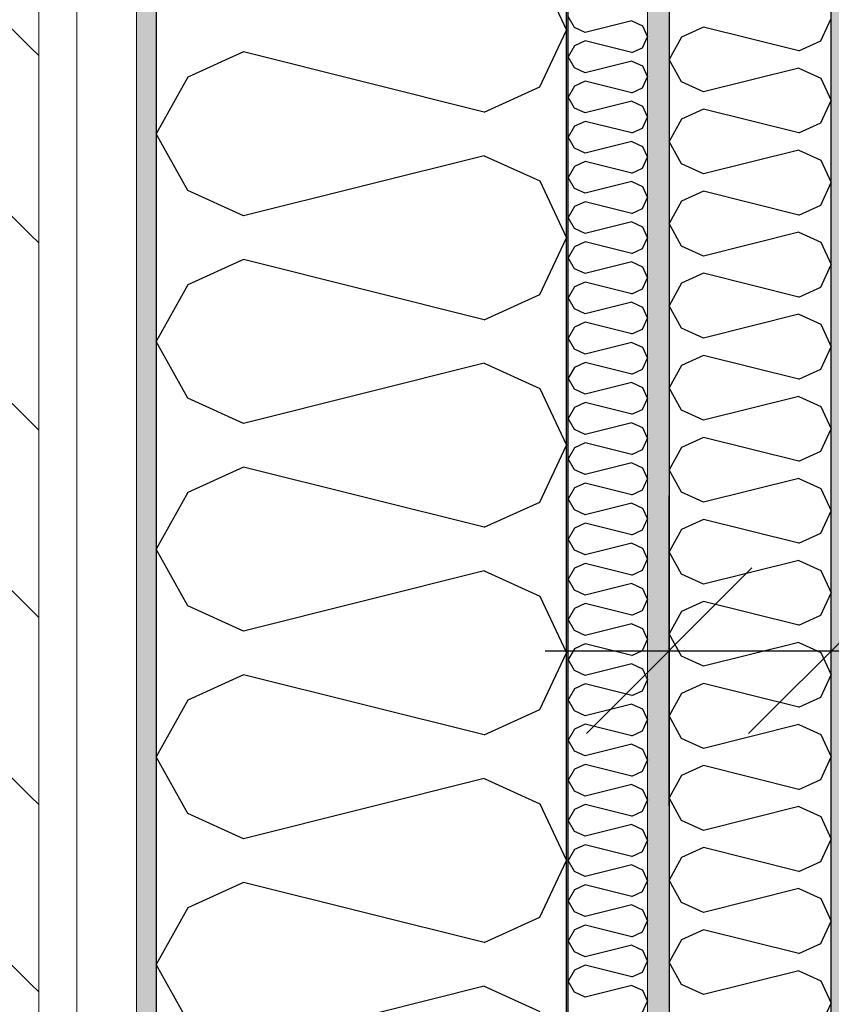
# Model space of a CAD drawing. Header units: millimetres. Extents: x -5000 to 341424, y -9235 to 550260.
# Tile 32 of 236: x 277519 to 278009, y 353315 to 353910. Entities that reach past the tile are written whole.
import ezdxf
from ezdxf.enums import TextEntityAlignment as Align

# ---------------------------------------------------------------- set-up
doc = ezdxf.new("R2010")
doc.units = ezdxf.units.MM
doc.header["$LTSCALE"] = 0.5
doc.header["$MEASUREMENT"] = 0
doc.linetypes.add('Akselinje', pattern=[1500, 1000, -200, 100, -200])
doc.linetypes.add('PLINE', pattern=[0])
for name, color, linetype in [('232- Ikke-bærende yttervegger (Skravur)(Nye konstruksjoner)', 7, 'Continuous'), ('232- Ikke-bærende yttervegger(Nye konstruksjoner)', 7, 'Continuous'), ('242- Ikke-bærende innervegger (Skravur)(Nye konstruksjoner)', 7, 'Continuous'), ('242- Ikke-bærende innervegger(Nye konstruksjoner)', 7, 'Continuous'), ('255- Gulvoverflate(Nye konstruksjoner)', 7, 'Continuous'), ('82-- Modullinjer(Nye konstruksjoner)', 7, 'Continuous'), ('842-M___1_50 Målsetting bygning', 7, 'Continuous'), ('842-M___1_50 Målsetting bygning(Nye konstruksjoner)', 7, 'Continuous'), ('862- M___Nettoareal(Nye konstruksjoner)', 7, 'Continuous'), ('862- M___Nettoareal(Polylinje)(Nye konstruksjoner)', 7, 'Continuous'), ('862- M___Nettoareal(Tekst)(Nye konstruksjoner)', 7, 'Continuous')]:
    doc.layers.add(name, color=color, linetype=linetype)
doc.layers.add('235- Utvendig kledning og overflate(Nye konstruksjoner)', color=7, linetype='Continuous', lineweight=0)
doc.layers.add('236- Innvendig kledning og overflate(Nye konstruksjoner)', color=7, linetype='Continuous', lineweight=0)
doc.styles.add('GENERATED_STYLE_1', font='txt')
doc.styles.add('GENERATED_STYLE_3', font='arial.ttf')
doc.styles.add('GENERATED_STYLE_5', font='arial.ttf')
doc.dimstyles.new('GENERATED_STYLE__2', dxfattribs={"dimtxt": 100, "dimasz": 95, "dimexe": 0.18, "dimexo": 0.0625, "dimgap": 0, "dimtad": 1, "dimtih": 1, "dimtoh": 1, "dimdec": 0, "dimzin": 0, "dimdsep": 46, "dimtxsty": 'GENERATED_STYLE_3', "dimblk": 'ARROWHEAD_6', "dimblk1": 'ARROWHEAD_6', "dimblk2": 'ARROWHEAD_6', "dimcen": 0.09, "dimse1": 1, "dimse2": 1, "dimclrd": 256, "dimclre": 256, "dimclrt": 256, "dimadec": 1, "dimazin": 0, "dimtfac": 1, "dimtdec": 4, "dimtmove": 0, "dimatfit": 3, "dimfxl": 1, "dimtolj": 1, "dimtzin": 0, "dimarcsym": 0})
doc.dimstyles.new('GENERATED_STYLE__3', dxfattribs={"dimtxt": 100, "dimasz": 95, "dimexe": 0.18, "dimexo": 0.0625, "dimgap": 0, "dimtad": 1, "dimdec": 0, "dimzin": 0, "dimdsep": 46, "dimtxsty": 'GENERATED_STYLE_3', "dimblk": 'ARROWHEAD_6', "dimblk1": 'ARROWHEAD_6', "dimblk2": 'ARROWHEAD_6', "dimcen": 0.09, "dimse1": 1, "dimse2": 1, "dimclrd": 256, "dimclre": 256, "dimclrt": 256, "dimadec": 1, "dimazin": 0, "dimtfac": 1, "dimtdec": 4, "dimtmove": 2, "dimatfit": 3, "dimfxl": 1, "dimtolj": 1, "dimtzin": 0, "dimarcsym": 0})
doc.dimstyles.new('GENERATED_STYLE__4', dxfattribs={"dimtxt": 100, "dimasz": 95, "dimexe": 0.18, "dimexo": 0.0625, "dimgap": 0, "dimtad": 1, "dimdec": 0, "dimzin": 0, "dimdsep": 46, "dimtxsty": 'GENERATED_STYLE_3', "dimblk": 'ARROWHEAD_6', "dimblk1": 'ARROWHEAD_6', "dimblk2": 'ARROWHEAD_6', "dimcen": 0.09, "dimse1": 1, "dimse2": 1, "dimclrd": 256, "dimclre": 256, "dimclrt": 256, "dimadec": 1, "dimazin": 0, "dimtfac": 1, "dimtdec": 4, "dimtmove": 0, "dimatfit": 3, "dimfxl": 1, "dimtolj": 1, "dimtzin": 0, "dimarcsym": 0})
pattern_1 = [(0, (0, 0), (0, 43.30127), [0, -25]), (0, (12.5, 21.65), (0, 43.30127), [0, -25])]

# ---------------------------------------------------------------- blocks, each defined once
blk = doc.blocks.new('LEILIGHET 4__1', base_point=(283768.57, 348580.68))
at = {"layer": '862- M___Nettoareal(Polylinje)(Nye konstruksjoner)', "flags": 128}
blk.add_lwpolyline([(286041.01, 356380.68), (277911.01, 356380.68), (277911.01, 348080.68), (281226.01, 348080.68), (281226.01, 349780.68), (286041.01, 349780.68)], close=True, dxfattribs=at)
at = {"layer": '862- M___Nettoareal(Tekst)(Nye konstruksjoner)', "style": 'GENERATED_STYLE_1'}
for tag, p in [('DUMMY_861', (280027.46, 358559.56)), ('ROOM_NAME', (279287.32, 358509.74)), ('DUMMY_862', (279287.32, 358371.32))]:
    blk.add_attdef(tag, text='', height=100, dxfattribs=at).set_placement(p, align=Align.TOP_LEFT)
blk = doc.blocks.new('*X332')
at = {"layer": '232- Ikke-bærende yttervegger (Skravur)(Nye konstruksjoner)', "linetype": 'PLINE'}
for p, q in [((277853.71, 353905.06), (277850.01, 353911.69)), ((277888.37, 353909.14), (277860.21, 353902.1)), ((277888.37, 353909.14), (277894.87, 353906.18)), ((277894.87, 353906.18), (277898.01, 353899.55)), ((277860.21, 353902.1), (277853.71, 353905.06)), ((277894.87, 353892.91), (277898.01, 353899.55)), ((277853.71, 353894.04), (277850.01, 353887.41)), ((277860.21, 353897), (277853.71, 353894.04)), ((277888.37, 353889.96), (277860.21, 353897)), ((277888.37, 353889.96), (277894.87, 353892.91)), ((277853.71, 353880.77), (277850.01, 353887.41)), ((277888.37, 353884.85), (277860.21, 353877.82)), ((277888.37, 353884.85), (277894.87, 353881.9)), ((277894.87, 353881.9), (277898.01, 353875.26)), ((277860.21, 353877.82), (277853.71, 353880.77)), ((277853.71, 353869.75), (277850.01, 353863.12)), ((277860.21, 353872.71), (277853.71, 353869.75)), ((277888.37, 353865.67), (277860.21, 353872.71)), ((277894.87, 353868.63), (277898.01, 353875.26)), ((277888.37, 353865.67), (277894.87, 353868.63)), ((277853.71, 353856.49), (277850.01, 353863.12)), ((277888.37, 353860.57), (277860.21, 353853.53)), ((277888.37, 353860.57), (277894.87, 353857.61)), ((277860.21, 353853.53), (277853.71, 353856.49)), ((277894.87, 353857.61), (277898.01, 353850.98)), ((277860.21, 353848.43), (277853.71, 353845.47)), ((277888.37, 353841.39), (277860.21, 353848.43)), ((277894.87, 353844.35), (277898.01, 353850.98)), ((277853.71, 353845.47), (277850.01, 353838.84)), ((277888.37, 353841.39), (277894.87, 353844.35)), ((277853.71, 353832.21), (277850.01, 353838.84)), ((277888.37, 353836.29), (277860.21, 353829.25)), ((277888.37, 353836.29), (277894.87, 353833.33)), ((277860.21, 353829.25), (277853.71, 353832.21)), ((277894.87, 353833.33), (277898.01, 353826.7)), ((277860.21, 353824.15), (277853.71, 353821.19)), ((277888.37, 353817.11), (277860.21, 353824.15)), ((277894.87, 353820.07), (277898.01, 353826.7)), ((277853.71, 353821.19), (277850.01, 353814.56)), ((277888.37, 353817.11), (277894.87, 353820.07)), ((277853.71, 353807.93), (277850.01, 353814.56)), ((277888.37, 353812.01), (277860.21, 353804.97)), ((277888.37, 353812.01), (277894.87, 353809.05)), ((277860.21, 353804.97), (277853.71, 353807.93)), ((277894.87, 353809.05), (277898.01, 353802.42)), ((277860.21, 353799.87), (277853.71, 353796.91)), ((277888.37, 353792.83), (277860.21, 353799.87)), ((277894.87, 353795.79), (277898.01, 353802.42)), ((277853.71, 353796.91), (277850.01, 353790.28)), ((277888.37, 353792.83), (277894.87, 353795.79)), ((277853.71, 353783.65), (277850.01, 353790.28)), ((277888.37, 353787.73), (277860.21, 353780.69)), ((277888.37, 353787.73), (277894.87, 353784.77)), ((277860.21, 353780.69), (277853.71, 353783.65)), ((277894.87, 353784.77), (277898.01, 353778.14)), ((277860.21, 353775.59), (277853.71, 353772.63)), ((277888.37, 353768.55), (277860.21, 353775.59)), ((277894.87, 353771.51), (277898.01, 353778.14)), ((277853.71, 353772.63), (277850.01, 353766)), ((277888.37, 353768.55), (277894.87, 353771.51)), ((277853.71, 353759.37), (277850.01, 353766)), ((277888.37, 353763.45), (277860.21, 353756.41)), ((277888.37, 353763.45), (277894.87, 353760.49)), ((277860.21, 353756.41), (277853.71, 353759.37)), ((277894.87, 353760.49), (277898.01, 353753.86)), ((277860.21, 353751.31), (277853.71, 353748.35)), ((277888.37, 353744.27), (277860.21, 353751.31)), ((277894.87, 353747.23), (277898.01, 353753.86)), ((277853.71, 353748.35), (277850.01, 353741.72)), ((277888.37, 353744.27), (277894.87, 353747.23)), ((277853.71, 353735.09), (277850.01, 353741.72)), ((277888.37, 353739.17), (277860.21, 353732.13)), ((277888.37, 353739.17), (277894.87, 353736.21)), ((277860.21, 353732.13), (277853.71, 353735.09)), ((277894.87, 353736.21), (277898.01, 353729.58)), ((277860.21, 353727.03), (277853.71, 353724.07)), ((277888.37, 353719.99), (277860.21, 353727.03)), ((277894.87, 353722.95), (277898.01, 353729.58)), ((277853.71, 353724.07), (277850.01, 353717.44)), ((277888.37, 353719.99), (277894.87, 353722.95)), ((277853.71, 353710.81), (277850.01, 353717.44)), ((277860.21, 353707.85), (277853.71, 353710.81)), ((277888.37, 353714.89), (277860.21, 353707.85)), ((277888.37, 353714.89), (277894.87, 353711.93)), ((277894.87, 353711.93), (277898.01, 353705.3)), ((277894.87, 353698.66), (277898.01, 353705.3)), ((277853.71, 353699.79), (277850.01, 353693.16)), ((277860.21, 353702.74), (277853.71, 353699.79)), ((277888.37, 353695.71), (277860.21, 353702.74)), ((277888.37, 353695.71), (277894.87, 353698.66)), ((277853.71, 353686.52), (277850.01, 353693.16)), ((277860.21, 353683.57), (277853.71, 353686.52)), ((277888.37, 353690.6), (277860.21, 353683.57)), ((277888.37, 353690.6), (277894.87, 353687.65)), ((277894.87, 353687.65), (277898.01, 353681.01)), ((277894.87, 353674.38), (277898.01, 353681.01)), ((277853.71, 353675.5), (277850.01, 353668.87)), ((277860.21, 353678.46), (277853.71, 353675.5)), ((277888.37, 353671.42), (277860.21, 353678.46)), ((277888.37, 353671.42), (277894.87, 353674.38)), ((277853.71, 353662.24), (277850.01, 353668.87)), ((277860.21, 353659.28), (277853.71, 353662.24)), ((277888.37, 353666.32), (277860.21, 353659.28)), ((277888.37, 353666.32), (277894.87, 353663.36)), ((277894.87, 353663.36), (277898.01, 353656.73)), ((277894.87, 353650.1), (277898.01, 353656.73)), ((277853.71, 353651.22), (277850.01, 353644.59)), ((277860.21, 353654.18), (277853.71, 353651.22)), ((277888.37, 353647.14), (277860.21, 353654.18)), ((277888.37, 353647.14), (277894.87, 353650.1)), ((277853.71, 353637.96), (277850.01, 353644.59)), ((277860.21, 353635), (277853.71, 353637.96)), ((277888.37, 353642.04), (277860.21, 353635)), ((277888.37, 353642.04), (277894.87, 353639.08)), ((277894.87, 353639.08), (277898.01, 353632.45)), ((277894.87, 353625.82), (277898.01, 353632.45)), ((277853.71, 353626.94), (277850.01, 353620.31)), ((277860.21, 353629.9), (277853.71, 353626.94)), ((277888.37, 353622.86), (277860.21, 353629.9)), ((277888.37, 353622.86), (277894.87, 353625.82)), ((277853.71, 353613.68), (277850.01, 353620.31)), ((277888.37, 353617.76), (277860.21, 353610.72)), ((277888.37, 353617.76), (277894.87, 353614.8)), ((277894.87, 353614.8), (277898.01, 353608.17)), ((277860.21, 353610.72), (277853.71, 353613.68)), ((277894.87, 353601.54), (277898.01, 353608.17)), ((277853.71, 353602.66), (277850.01, 353596.03)), ((277860.21, 353605.62), (277853.71, 353602.66)), ((277888.37, 353598.58), (277860.21, 353605.62)), ((277853.71, 353589.4), (277850.01, 353596.03)), ((277888.37, 353598.58), (277894.87, 353601.54)), ((277888.37, 353593.48), (277860.21, 353586.44)), ((277888.37, 353593.48), (277894.87, 353590.52)), ((277894.87, 353590.52), (277898.01, 353583.89)), ((277860.21, 353586.44), (277853.71, 353589.4)), ((277853.71, 353578.38), (277850.01, 353571.75)), ((277860.21, 353581.34), (277853.71, 353578.38)), ((277888.37, 353574.3), (277860.21, 353581.34)), ((277894.87, 353577.26), (277898.01, 353583.89)), ((277888.37, 353574.3), (277894.87, 353577.26)), ((277853.71, 353565.12), (277850.01, 353571.75)), ((277888.37, 353569.2), (277860.21, 353562.16)), ((277888.37, 353569.2), (277894.87, 353566.24)), ((277860.21, 353562.16), (277853.71, 353565.12)), ((277894.87, 353566.24), (277898.01, 353559.61)), ((277860.21, 353557.06), (277853.71, 353554.1)), ((277888.37, 353550.02), (277860.21, 353557.06)), ((277894.87, 353552.98), (277898.01, 353559.61)), ((277853.71, 353554.1), (277850.01, 353547.47)), ((277888.37, 353550.02), (277894.87, 353552.98)), ((277853.71, 353540.84), (277850.01, 353547.47)), ((277888.37, 353544.92), (277860.21, 353537.88)), ((277888.37, 353544.92), (277894.87, 353541.96)), ((277860.21, 353537.88), (277853.71, 353540.84)), ((277894.87, 353541.96), (277898.01, 353535.33)), ((277860.21, 353532.78), (277853.71, 353529.82)), ((277888.37, 353525.74), (277860.21, 353532.78)), ((277894.87, 353528.7), (277898.01, 353535.33)), ((277853.71, 353529.82), (277850.01, 353523.19)), ((277888.37, 353525.74), (277894.87, 353528.7)), ((277853.71, 353516.56), (277850.01, 353523.19)), ((277888.37, 353520.64), (277860.21, 353513.6)), ((277888.37, 353520.64), (277894.87, 353517.68)), ((277860.21, 353513.6), (277853.71, 353516.56)), ((277894.87, 353517.68), (277898.01, 353511.05)), ((277860.21, 353508.49), (277853.71, 353505.54)), ((277888.37, 353501.46), (277860.21, 353508.49)), ((277894.87, 353504.41), (277898.01, 353511.05)), ((277853.71, 353505.54), (277850.01, 353498.9)), ((277888.37, 353501.46), (277894.87, 353504.41)), ((277853.71, 353492.27), (277850.01, 353498.9)), ((277888.37, 353496.35), (277860.21, 353489.31)), ((277888.37, 353496.35), (277894.87, 353493.4)), ((277860.21, 353489.31), (277853.71, 353492.27)), ((277894.87, 353493.4), (277898.01, 353486.76)), ((277860.21, 353484.21), (277853.71, 353481.25)), ((277888.37, 353477.17), (277860.21, 353484.21)), ((277894.87, 353480.13), (277898.01, 353486.76)), ((277853.71, 353481.25), (277850.01, 353474.62)), ((277888.37, 353477.17), (277894.87, 353480.13)), ((277853.71, 353467.99), (277850.01, 353474.62)), ((277888.37, 353472.07), (277860.21, 353465.03)), ((277888.37, 353472.07), (277894.87, 353469.11)), ((277860.21, 353465.03), (277853.71, 353467.99)), ((277894.87, 353469.11), (277898.01, 353462.48)), ((277860.21, 353459.93), (277853.71, 353456.97)), ((277888.37, 353452.89), (277860.21, 353459.93)), ((277894.87, 353455.85), (277898.01, 353462.48)), ((277853.71, 353456.97), (277850.01, 353450.34)), ((277888.37, 353452.89), (277894.87, 353455.85)), ((277853.71, 353443.71), (277850.01, 353450.34)), ((277888.37, 353447.79), (277860.21, 353440.75)), ((277888.37, 353447.79), (277894.87, 353444.83)), ((277860.21, 353440.75), (277853.71, 353443.71)), ((277894.87, 353444.83), (277898.01, 353438.2)), ((277860.21, 353435.65), (277853.71, 353432.69)), ((277888.37, 353428.61), (277860.21, 353435.65)), ((277894.87, 353431.57), (277898.01, 353438.2)), ((277853.71, 353432.69), (277850.01, 353426.06)), ((277888.37, 353428.61), (277894.87, 353431.57)), ((277853.71, 353419.43), (277850.01, 353426.06)), ((277888.37, 353423.51), (277860.21, 353416.47)), ((277888.37, 353423.51), (277894.87, 353420.55)), ((277860.21, 353416.47), (277853.71, 353419.43)), ((277894.87, 353420.55), (277898.01, 353413.92)), ((277894.87, 353407.29), (277898.01, 353413.92)), ((277853.71, 353408.41), (277850.01, 353401.78)), ((277860.21, 353411.37), (277853.71, 353408.41)), ((277888.37, 353404.33), (277860.21, 353411.37)), ((277888.37, 353404.33), (277894.87, 353407.29)), ((277853.71, 353395.15), (277850.01, 353401.78)), ((277860.21, 353392.19), (277853.71, 353395.15)), ((277888.37, 353399.23), (277860.21, 353392.19)), ((277888.37, 353399.23), (277894.87, 353396.27)), ((277894.87, 353396.27), (277898.01, 353389.64)), ((277894.87, 353383.01), (277898.01, 353389.64)), ((277853.71, 353384.13), (277850.01, 353377.5)), ((277860.21, 353387.09), (277853.71, 353384.13)), ((277888.37, 353380.05), (277860.21, 353387.09)), ((277888.37, 353380.05), (277894.87, 353383.01)), ((277853.71, 353370.87), (277850.01, 353377.5)), ((277860.21, 353367.91), (277853.71, 353370.87)), ((277888.37, 353374.95), (277860.21, 353367.91)), ((277888.37, 353374.95), (277894.87, 353371.99)), ((277894.87, 353371.99), (277898.01, 353365.36)), ((277894.87, 353358.73), (277898.01, 353365.36)), ((277853.71, 353359.85), (277850.01, 353353.22)), ((277860.21, 353362.81), (277853.71, 353359.85)), ((277888.37, 353355.77), (277860.21, 353362.81)), ((277888.37, 353355.77), (277894.87, 353358.73)), ((277853.71, 353346.59), (277850.01, 353353.22)), ((277860.21, 353343.63), (277853.71, 353346.59)), ((277888.37, 353350.67), (277860.21, 353343.63)), ((277888.37, 353350.67), (277894.87, 353347.71)), ((277894.87, 353347.71), (277898.01, 353341.08)), ((277894.87, 353334.45), (277898.01, 353341.08)), ((277853.71, 353335.57), (277850.01, 353328.94)), ((277860.21, 353338.53), (277853.71, 353335.57)), ((277888.37, 353331.49), (277860.21, 353338.53)), ((277888.37, 353331.49), (277894.87, 353334.45)), ((277853.71, 353322.31), (277850.01, 353328.94)), ((277888.37, 353326.39), (277860.21, 353319.35)), ((277888.37, 353326.39), (277894.87, 353323.43)), ((277894.87, 353323.43), (277898.01, 353316.8)), ((277860.21, 353319.35), (277853.71, 353322.31)), ((277894.87, 353310.16), (277898.01, 353316.8))]:
    blk.add_line(p, q, dxfattribs=at)
blk = doc.blocks.new('*X334')
at = {"layer": '232- Ikke-bærende yttervegger (Skravur)(Nye konstruksjoner)', "linetype": 'PLINE'}
for p, q in [((277832.79, 353937.85), (277849.01, 353903.59)), ((277832.79, 353869.33), (277849.01, 353903.59)), ((277653.72, 353890.41), (277620.13, 353875.13)), ((277799.2, 353854.04), (277653.72, 353890.41)), ((277620.13, 353875.13), (277601.01, 353840.87)), ((277799.2, 353854.04), (277832.79, 353869.33)), ((277620.13, 353806.61), (277601.01, 353840.87)), ((277799.2, 353827.69), (277653.72, 353791.32)), ((277799.2, 353827.69), (277832.79, 353812.4)), ((277832.79, 353812.4), (277849.01, 353778.14)), ((277653.72, 353791.32), (277620.13, 353806.61)), ((277832.79, 353743.88), (277849.01, 353778.14)), ((277653.72, 353764.96), (277620.13, 353749.67)), ((277799.2, 353728.59), (277653.72, 353764.96)), ((277620.13, 353749.67), (277601.01, 353715.41)), ((277799.2, 353728.59), (277832.79, 353743.88)), ((277620.13, 353681.15), (277601.01, 353715.41)), ((277799.2, 353702.23), (277653.72, 353665.86)), ((277799.2, 353702.23), (277832.79, 353686.95)), ((277832.79, 353686.95), (277849.01, 353652.69)), ((277653.72, 353665.86), (277620.13, 353681.15)), ((277832.79, 353618.43), (277849.01, 353652.69)), ((277653.72, 353639.51), (277620.13, 353624.22)), ((277799.2, 353603.14), (277653.72, 353639.51)), ((277620.13, 353624.22), (277601.01, 353589.96)), ((277799.2, 353603.14), (277832.79, 353618.43)), ((277620.13, 353555.7), (277601.01, 353589.96)), ((277799.2, 353576.78), (277653.72, 353540.41)), ((277799.2, 353576.78), (277832.79, 353561.49)), ((277832.79, 353561.49), (277849.01, 353527.23)), ((277653.72, 353540.41), (277620.13, 353555.7)), ((277832.79, 353492.97), (277849.01, 353527.23)), ((277653.72, 353514.05), (277620.13, 353498.77)), ((277799.2, 353477.69), (277653.72, 353514.05)), ((277620.13, 353498.77), (277601.01, 353464.51)), ((277799.2, 353477.69), (277832.79, 353492.97)), ((277620.13, 353430.25), (277601.01, 353464.51)), ((277799.2, 353451.33), (277653.72, 353414.96)), ((277799.2, 353451.33), (277832.79, 353436.04)), ((277832.79, 353436.04), (277849.01, 353401.78)), ((277653.72, 353414.96), (277620.13, 353430.25)), ((277832.79, 353367.52), (277849.01, 353401.78)), ((277653.72, 353388.6), (277620.13, 353373.31)), ((277799.2, 353352.23), (277653.72, 353388.6)), ((277620.13, 353373.31), (277601.01, 353339.05)), ((277799.2, 353352.23), (277832.79, 353367.52)), ((277620.13, 353304.79), (277601.01, 353339.05)), ((277799.2, 353325.87), (277653.72, 353289.51)), ((277799.2, 353325.87), (277832.79, 353310.59))]:
    blk.add_line(p, q, dxfattribs=at)
blk = doc.blocks.new('Standard grid marker[87]', base_point=(277601.01, 363787.13))
at = {"layer": '82-- Modullinjer(Nye konstruksjoner)', "linetype": 'Akselinje'}
blk.add_line((277601.01, 363587.13), (277601.01, 339987.13), dxfattribs=at)
at = {"layer": '82-- Modullinjer(Nye konstruksjoner)', "style": 'GENERATED_STYLE_5'}
for tag, p in [('AC_MarkerText_1_0', (277601.01, 363965.8)), ('AC_MarkerText_1_1', (277601.01, 339715.8))]:
    blk.add_attdef(tag, text='', height=100, rotation=360, dxfattribs=at).set_placement(p, align=Align.TOP_CENTER)
blk = doc.blocks.new('*D713')
at = {"layer": '842-M___1_50 Målsetting bygning', "linetype": 'PLINE'}
for p, q in [((277601.01, 357738.6), (277601.01, 357926.1)), ((277849.01, 357738.6), (277849.01, 357926.1)), ((277651.01, 357882.35), (277551.01, 357782.35)), ((277899.01, 357882.35), (277799.01, 357782.35)), ((277526.01, 357832.35), (277601.01, 357832.35)), ((277601.01, 357832.35), (277849.01, 357832.35))]:
    blk.add_line(p, q, dxfattribs=at)
at = {"layer": '842-M___1_50 Målsetting bygning', "insert": (277610.6, 357852.35), "char_height": 100, "attachment_point": 7, "style": 'GENERATED_STYLE_3'}
blk.add_mtext('\\A1;{\\pql;\\fArial|b0|i0|c0|p0;\\W1.000000;248}', dxfattribs=at)
blk = doc.blocks.new('ARROWHEAD_6')
at = {"linetype": 'Continuous'}
for p, q in [((-0.5, -0.5), (0.5, 0.5)), ((0, 0), (-1, 0))]:
    blk.add_line(p, q, dxfattribs=at)
blk = doc.blocks.new('*D714')
at = {"layer": '842-M___1_50 Målsetting bygning', "linetype": 'PLINE'}
for p, q in [((277849.01, 357738.6), (277849.01, 357926.1)), ((279206.76, 357738.6), (279206.76, 357926.1)), ((277899.01, 357882.35), (277799.01, 357782.35)), ((279256.76, 357882.35), (279156.76, 357782.35)), ((277849.01, 357832.35), (279206.76, 357832.35))]:
    blk.add_line(p, q, dxfattribs=at)
at = {"layer": '842-M___1_50 Målsetting bygning', "insert": (278356.29, 357852.35), "char_height": 100, "attachment_point": 7, "style": 'GENERATED_STYLE_3'}
blk.add_mtext('\\A1;{\\pql;\\fArial|b0|i0|c0|p0;\\W1.000000;1\xa0358}', dxfattribs=at)
blk = doc.blocks.new('*D994')
at = {"layer": '842-M___1_50 Målsetting bygning(Nye konstruksjoner)', "linetype": 'PLINE'}
for p, q in [((277911, 350525.97), (277911, 350713.47)), ((279002.5, 350525.97), (279002.5, 350713.47)), ((277961, 350669.72), (277861, 350569.72)), ((279052.5, 350669.72), (278952.5, 350569.72)), ((277836, 350619.72), (277911, 350619.72)), ((277911, 350619.72), (279002.5, 350619.72))]:
    blk.add_line(p, q, dxfattribs=at)
at = {"layer": '842-M___1_50 Målsetting bygning(Nye konstruksjoner)', "insert": (278285.16, 350639.72), "char_height": 100, "attachment_point": 7, "style": 'GENERATED_STYLE_3'}
blk.add_mtext('\\A1;{\\pql;\\fArial|b0|i0|c0|p0;\\W1.000000;1\xa0091}', dxfattribs=at)
blk = doc.blocks.new('*X1229')
at = {"layer": '242- Ikke-bærende innervegger (Skravur)(Nye konstruksjoner)', "linetype": 'PLINE'}
for p, q in [((278002.6, 353897.02), (278009, 353910.56)), ((277931.84, 353905.35), (277918.56, 353899.31)), ((277989.32, 353890.98), (277931.84, 353905.35)), ((277918.56, 353899.31), (277911, 353885.77)), ((277989.32, 353890.98), (278002.6, 353897.02)), ((277918.56, 353872.23), (277911, 353885.77)), ((277989.32, 353880.56), (277931.84, 353866.19)), ((277989.32, 353880.56), (278002.6, 353874.52)), ((277931.84, 353866.19), (277918.56, 353872.23)), ((278002.6, 353874.52), (278009, 353860.99)), ((278002.6, 353847.45), (278009, 353860.99)), ((277931.84, 353855.78), (277918.56, 353849.74)), ((277989.32, 353841.41), (277931.84, 353855.78)), ((277918.56, 353849.74), (277911, 353836.2)), ((277989.32, 353841.41), (278002.6, 353847.45)), ((277918.56, 353822.66), (277911, 353836.2)), ((277989.32, 353830.99), (277931.84, 353816.62)), ((277989.32, 353830.99), (278002.6, 353824.95)), ((277931.84, 353816.62), (277918.56, 353822.66)), ((278002.6, 353824.95), (278009, 353811.41)), ((278002.6, 353797.87), (278009, 353811.41)), ((277931.84, 353806.2), (277918.56, 353800.16)), ((277989.32, 353791.83), (277931.84, 353806.2)), ((277918.56, 353800.16), (277911, 353786.62)), ((277989.32, 353791.83), (278002.6, 353797.87)), ((277918.56, 353773.09), (277911, 353786.62)), ((277989.32, 353781.42), (277931.84, 353767.04)), ((277989.32, 353781.42), (278002.6, 353775.37)), ((278002.6, 353775.37), (278009, 353761.84)), ((277931.84, 353767.04), (277918.56, 353773.09)), ((278002.6, 353748.3), (278009, 353761.84)), ((277931.84, 353756.63), (277918.56, 353750.59)), ((277989.32, 353742.26), (277931.84, 353756.63)), ((277918.56, 353750.59), (277911, 353737.05)), ((277989.32, 353742.26), (278002.6, 353748.3)), ((277918.56, 353723.51), (277911, 353737.05)), ((277989.32, 353731.84), (277931.84, 353717.47)), ((277989.32, 353731.84), (278002.6, 353725.8)), ((277931.84, 353717.47), (277918.56, 353723.51)), ((278002.6, 353725.8), (278009, 353712.26)), ((278002.6, 353698.72), (278009, 353712.26)), ((277931.84, 353707.05), (277918.56, 353701.01)), ((277989.32, 353692.68), (277931.84, 353707.05)), ((277918.56, 353701.01), (277911, 353687.48)), ((277989.32, 353692.68), (278002.6, 353698.72)), ((277918.56, 353673.94), (277911, 353687.48)), ((277989.32, 353682.27), (277931.84, 353667.9)), ((277989.32, 353682.27), (278002.6, 353676.23)), ((277931.84, 353667.9), (277918.56, 353673.94)), ((278002.6, 353676.23), (278009, 353662.69)), ((278002.6, 353649.15), (278009, 353662.69)), ((277931.84, 353657.48), (277918.56, 353651.44)), ((277989.32, 353643.11), (277931.84, 353657.48)), ((277918.56, 353651.44), (277911, 353637.9)), ((277989.32, 353643.11), (278002.6, 353649.15)), ((277918.56, 353624.36), (277911, 353637.9)), ((277989.32, 353632.69), (277931.84, 353618.32)), ((277989.32, 353632.69), (278002.6, 353626.65)), ((278002.6, 353626.65), (278009, 353613.11)), ((277931.84, 353618.32), (277918.56, 353624.36)), ((278002.6, 353599.58), (278009, 353613.11)), ((277931.84, 353607.91), (277918.56, 353601.86)), ((277989.32, 353593.53), (277931.84, 353607.91)), ((277918.56, 353601.86), (277911, 353588.33)), ((277989.32, 353593.53), (278002.6, 353599.58)), ((277918.56, 353574.79), (277911, 353588.33)), ((277989.32, 353583.12), (277931.84, 353568.75)), ((277989.32, 353583.12), (278002.6, 353577.08)), ((277931.84, 353568.75), (277918.56, 353574.79)), ((278002.6, 353577.08), (278009, 353563.54)), ((278002.6, 353550), (278009, 353563.54)), ((277931.84, 353558.33), (277918.56, 353552.29)), ((277989.32, 353543.96), (277931.84, 353558.33)), ((277918.56, 353552.29), (277911, 353538.75)), ((277989.32, 353543.96), (278002.6, 353550)), ((277918.56, 353525.21), (277911, 353538.75)), ((277989.32, 353533.54), (277931.84, 353519.17)), ((277989.32, 353533.54), (278002.6, 353527.5)), ((277931.84, 353519.17), (277918.56, 353525.21)), ((278002.6, 353527.5), (278009, 353513.97)), ((278002.6, 353500.43), (278009, 353513.97)), ((277931.84, 353508.76), (277918.56, 353502.72)), ((277989.32, 353494.39), (277931.84, 353508.76)), ((277918.56, 353502.72), (277911, 353489.18)), ((277989.32, 353494.39), (278002.6, 353500.43)), ((277918.56, 353475.64), (277911, 353489.18)), ((277989.32, 353483.97), (277931.84, 353469.6)), ((277989.32, 353483.97), (278002.6, 353477.93)), ((278002.6, 353477.93), (278009, 353464.39)), ((277931.84, 353469.6), (277918.56, 353475.64)), ((278002.6, 353450.85), (278009, 353464.39)), ((277931.84, 353459.18), (277918.56, 353453.14)), ((277989.32, 353444.81), (277931.84, 353459.18)), ((277918.56, 353453.14), (277911, 353439.6)), ((277989.32, 353444.81), (278002.6, 353450.85)), ((277918.56, 353426.07), (277911, 353439.6)), ((277989.32, 353434.4), (277931.84, 353420.02)), ((277989.32, 353434.4), (278002.6, 353428.35)), ((277931.84, 353420.02), (277918.56, 353426.07)), ((278002.6, 353428.35), (278009, 353414.82)), ((278002.6, 353401.28), (278009, 353414.82)), ((277931.84, 353409.61), (277918.56, 353403.57)), ((277989.32, 353395.24), (277931.84, 353409.61)), ((277918.56, 353403.57), (277911, 353390.03)), ((277989.32, 353395.24), (278002.6, 353401.28)), ((277918.56, 353376.49), (277911, 353390.03)), ((277989.32, 353384.82), (277931.84, 353370.45)), ((277989.32, 353384.82), (278002.6, 353378.78)), ((277931.84, 353370.45), (277918.56, 353376.49)), ((278002.6, 353378.78), (278009, 353365.24)), ((278002.6, 353351.7), (278009, 353365.24)), ((277931.84, 353360.03), (277918.56, 353353.99)), ((277989.32, 353345.66), (277931.84, 353360.03)), ((277918.56, 353353.99), (277911, 353340.46)), ((277989.32, 353345.66), (278002.6, 353351.7)), ((277918.56, 353326.92), (277911, 353340.46)), ((277989.32, 353335.25), (277931.84, 353320.88)), ((277989.32, 353335.25), (278002.6, 353329.21)), ((278002.6, 353329.21), (278009, 353315.67)), ((277931.84, 353320.88), (277918.56, 353326.92)), ((278002.6, 353302.13), (278009, 353315.67))]:
    blk.add_line(p, q, dxfattribs=at)
blk = doc.blocks.new('*D1447')
at = {"layer": '842-M___1_50 Målsetting bygning(Nye konstruksjoner)', "linetype": 'PLINE'}
for p, q in [((277911.01, 355955), (277911.01, 356142.5)), ((277961.01, 356098.75), (277861.01, 355998.75)), ((278059.01, 356098.75), (277959.01, 355998.75)), ((277836.01, 356048.75), (277911.01, 356048.75)), ((277911.01, 356048.75), (278009.01, 356048.75))]:
    blk.add_line(p, q, dxfattribs=at)
blk = doc.blocks.new('*D1448')
at = {"layer": '842-M___1_50 Målsetting bygning(Nye konstruksjoner)', "linetype": 'PLINE'}
for p, q in [((278009.01, 355955), (278009.01, 356142.5)), ((278059.01, 356098.75), (277959.01, 355998.75)), ((281127.01, 356098.74), (281027.01, 355998.74)), ((277911.01, 356048.75), (278009.01, 356048.75)), ((278009.01, 356048.75), (281077.01, 356048.74))]:
    blk.add_line(p, q, dxfattribs=at)
at = {"layer": '842-M___1_50 Målsetting bygning(Nye konstruksjoner)', "char_height": 100, "attachment_point": 7, "rotation": 359.99998, "style": 'GENERATED_STYLE_3'}
for s, insert in [('\\A1;{\\pql;\\fArial|b0|i0|c0|p0;\\W1.000000;98}', (278022.3, 356070.17)), ('\\A1;{\\pql;\\fArial|b0|i0|c0|p0;\\W1.000000;3\xa0068}', (279371.41, 356068.75))]:
    blk.add_mtext(s, dxfattribs=dict(at, insert=insert))
blk = doc.blocks.new('*D1506')
at = {"layer": '842-M___1_50 Målsetting bygning(Nye konstruksjoner)', "linetype": 'PLINE'}
for p, q in [((277911, 353434.82), (277911, 353622.32)), ((278009, 353434.82), (278009, 353622.32)), ((277961, 353578.57), (277861, 353478.57)), ((278059, 353578.57), (277959, 353478.57)), ((277836, 353528.57), (277911, 353528.57)), ((277911, 353528.57), (278009, 353528.57)), ((278009, 353528.57), (281239.01, 353528.57))]:
    blk.add_line(p, q, dxfattribs=at)
blk = doc.blocks.new('*D1507')
at = {"layer": '842-M___1_50 Målsetting bygning(Nye konstruksjoner)', "linetype": 'PLINE'}
for p, q in [((281239.01, 353434.82), (281239.01, 353622.32)), ((278059, 353578.57), (277959, 353478.57)), ((281289.01, 353578.57), (281189.01, 353478.57)), ((278009, 353528.57), (281239.01, 353528.57)), ((281239.01, 353528.57), (281337.01, 353528.57))]:
    blk.add_line(p, q, dxfattribs=at)
at = {"layer": '842-M___1_50 Målsetting bygning(Nye konstruksjoner)', "char_height": 100, "attachment_point": 7, "rotation": 359.99998, "style": 'GENERATED_STYLE_3'}
for s, insert in [('\\A1;{\\pql;\\fArial|b0|i0|c0|p0;\\W1.000000;98}', (278040.85, 353548.57)), ('\\A1;{\\pql;\\fArial|b0|i0|c0|p0;\\W1.000000;3\xa0230}', (279452.41, 353548.57)), ('\\A1;{\\pql;\\fArial|b0|i0|c0|p0;\\W1.000000;98}', (281016.33, 353548.57))]:
    blk.add_mtext(s, dxfattribs=dict(at, insert=insert))

msp = doc.modelspace()

# ---------------------------------------------------------------- hatches: boundary and pattern name
at = {"layer": '232- Ikke-bærende yttervegger (Skravur)(Nye konstruksjoner)', "linetype": 'Continuous'}
h = msp.add_hatch(dxfattribs=at)
h.set_pattern_fill('Skrålinjer_2', color=256, style=0, pattern_type=2)
h.set_pattern_definition([(315, (0, 0), (56.568542, 56.568542), [80, 0])])
h.paths.add_polyline_path([(277530.01, 356761.65), (277511.01, 356761.65), (277511.01, 350282.68), (277530.01, 350282.68)])
h = msp.add_hatch(dxfattribs=at)
h.set_pattern_fill('Prikker_tett', color=256, style=0, pattern_type=2)
h.set_pattern_definition(pattern_1)
h.paths.add_polyline_path([(277589.01, 356690.65), (277589.01, 350282.68), (277601.01, 350282.68), (277601.01, 356690.65)])
msp.add_hatch(color=256, dxfattribs=at).paths.add_polyline_path([(277850.01, 356441.65), (277849.01, 356441.65), (277849.01, 350282.68), (277850.01, 350282.68)])
h = msp.add_hatch(dxfattribs=at)
h.set_pattern_fill('Prikker_tett', color=256, style=0, pattern_type=2)
h.set_pattern_definition(pattern_1)
h.paths.add_polyline_path([(277898.01, 350282.68), (277911.01, 350282.68), (277911.01, 356380.65), (277898.01, 356380.65)])
at = {"layer": '242- Ikke-bærende innervegger (Skravur)(Nye konstruksjoner)', "linetype": 'Continuous'}
h = msp.add_hatch(dxfattribs=at)
h.set_pattern_fill('Prikker_tett', color=256, style=0, pattern_type=2)
h.set_pattern_definition(pattern_1)
h.paths.add_polyline_path([(278022, 351276.65), (278022.01, 354256.65), (278009.01, 354256.65), (278009, 351276.65)])

# ---------------------------------------------------------------- linework, layer by layer
at = {"layer": '232- Ikke-bærende yttervegger(Nye konstruksjoner)', "linetype": 'PLINE'}
for p, q in [((277601.01, 356442.65), (277601.01, 350282.68)), ((277849.01, 350282.68), (277849.01, 356441.65)), ((277850.01, 350282.68), (277850.01, 356393.65))]:
    msp.add_line(p, q, dxfattribs=at)
at = {"layer": '235- Utvendig kledning og overflate(Nye konstruksjoner)', "linetype": 'PLINE'}
for p, q in [((277530.01, 356738.65), (277530.01, 350282.68)), ((277553.01, 356702.65), (277553.01, 350282.68)), ((277589.01, 356690.65), (277589.01, 350282.68))]:
    msp.add_line(p, q, dxfattribs=at)
at = {"layer": '236- Innvendig kledning og overflate(Nye konstruksjoner)', "linetype": 'PLINE'}
msp.add_line((277898.01, 350282.68), (277898.01, 356380.65), dxfattribs=at)
at = {"layer": '236- Innvendig kledning og overflate(Nye konstruksjoner)', "linetype": 'PLINE', "flags": 128}
msp.add_lwpolyline([(277911.01, 350282.68), (277911.01, 356380.65)], dxfattribs=at)
at = {"layer": '242- Ikke-bærende innervegger(Nye konstruksjoner)', "linetype": 'PLINE'}
msp.add_line((278009, 351276.65), (278009.01, 354269.65), dxfattribs=at)
at = {"layer": '242- Ikke-bærende innervegger(Nye konstruksjoner)', "linetype": 'PLINE', "flags": 128}
msp.add_lwpolyline([(277911.01, 356380.65), (277911, 351263.65)], dxfattribs=at)
at = {"layer": '255- Gulvoverflate(Nye konstruksjoner)', "linetype": 'PLINE', "flags": 128}
msp.add_lwpolyline([(277601.01, 349570.68), (277601.01, 347770.68), (281536.01, 347770.68), (281536.01, 349470.68), (285893.01, 349470.68), (285893.01, 347770.68), (289886.01, 347770.68), (289886.01, 349470.68), (294243.01, 349470.68), (294243.01, 347770.68), (298236.01, 347770.68), (298236.01, 349470.68), (303051.01, 349470.68), (303051.01, 356690.65), (277601.01, 356690.65), (277601.01, 354890.65)], close=True, dxfattribs=at)

# ---------------------------------------------------------------- block references
at = {"layer": '232- Ikke-bærende yttervegger(Nye konstruksjoner)'}
for name in ['*X334', '*X332']:
    msp.add_blockref(name, (0, 0), dxfattribs=at)
at = {"layer": '242- Ikke-bærende innervegger(Nye konstruksjoner)'}
msp.add_blockref('*X1229', (0, 0), dxfattribs=at)
at = {"layer": '82-- Modullinjer(Nye konstruksjoner)', "linetype": 'PLINE'}
msp.add_blockref('Standard grid marker[87]', (277601.01, 363787.13), dxfattribs=at)
at = {"layer": '862- M___Nettoareal(Nye konstruksjoner)', "linetype": 'Continuous'}
msp.add_blockref('LEILIGHET 4__1', (283768.57, 348580.68), dxfattribs=at)

# ---------------------------------------------------------------- dimensions: what is measured, and where the dimension line sits
at = {"layer": '842-M___1_50 Målsetting bygning', "linetype": 'Continuous'}
for base, p1, p2, picture, middle in [((279206.76, 357832.35), (277849.01, 352230.66), (279206.76, 356380.65), '*D714', (278527.83, 357902.35)), ((277849.01, 357832.35), (277601.01, 352230.66), (277849.01, 352230.66), '*D713', (277724.75, 357902.35))]:
    dim = msp.add_linear_dim(base=base, p1=p1, p2=p2, dimstyle='GENERATED_STYLE__2', dxfattribs=at)
    dim.commit()
    dim.dimension.update_dxf_attribs({"geometry": picture, "text_midpoint": middle, "dimtype": 160})
at = {"layer": '842-M___1_50 Målsetting bygning(Nye konstruksjoner)', "linetype": 'Continuous'}
for base, p1, p2, dimstyle, picture, middle in [((281077.01, 356048.74), (278009, 353822.15), (281077.01, 356380.65), 'GENERATED_STYLE__4', '*D1448', (279542.95, 356118.74)), ((278009.01, 356048.75), (277911, 353766.65), (278009, 353822.15), 'GENERATED_STYLE__3', '*D1447', (278098.41, 356120.17)), ((281239.01, 353528.57), (278009, 353822.15), (281239.01, 352025.16), 'GENERATED_STYLE__4', '*D1507', (279623.95, 353598.57)), ((278009, 353528.57), (277911, 353766.65), (278009, 353822.15), 'GENERATED_STYLE__3', '*D1506', (278116.95, 353598.57))]:
    dim = msp.add_linear_dim(base=base, p1=p1, p2=p2, angle=359.99998, dimstyle=dimstyle, dxfattribs=at)
    dim.commit()
    dim.dimension.update_dxf_attribs({"geometry": picture, "text_midpoint": middle, "dimtype": 160, "text_rotation": 359.99998})
dim = msp.add_linear_dim(base=(279002.5037, 350619.7238), p1=(277911.0048, 353766.6503), p2=(279002.5037, 351152.6505), dimstyle='GENERATED_STYLE__2', dxfattribs=at)
dim.commit()
dim.dimension.update_dxf_attribs({"geometry": '*D994', "text_midpoint": (278456.7003, 350689.7238), "dimtype": 160})

doc.saveas('drawing.dxf')
